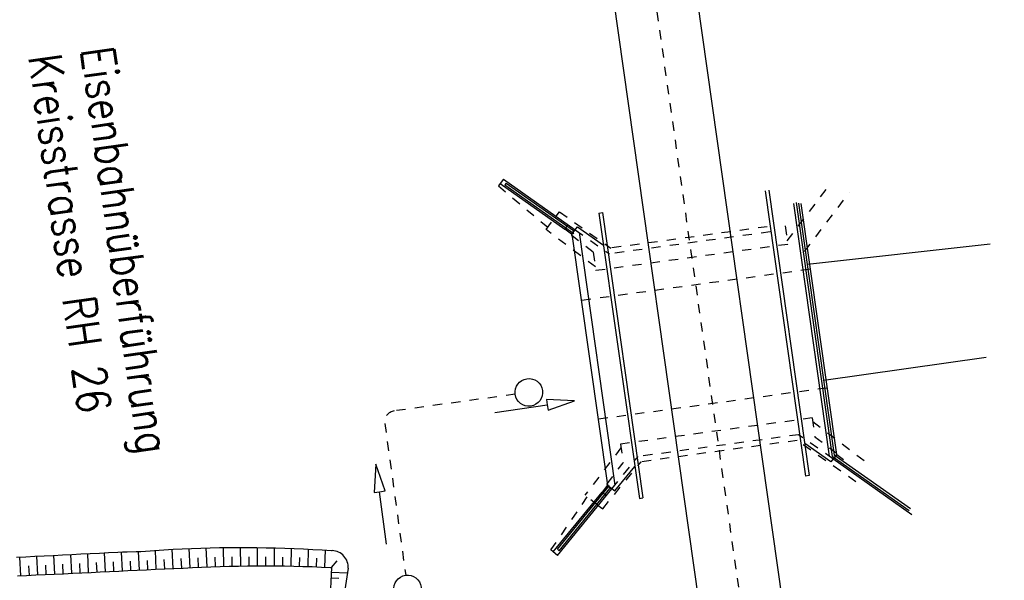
# Model space of a CAD drawing. Extents: x 446457 to 447032, y 444506 to 445688.
# Tile 40 of 43: x 446585 to 446639, y 445586 to 445617. Entities that reach past the tile are written whole.
import ezdxf

# ---------------------------------------------------------------- set-up
doc = ezdxf.new("R2010")
doc.units = 0
doc.header["$LTSCALE"] = 2
doc.header["$MEASUREMENT"] = 0
for name, pattern in [('ACAD_ISO03W100', [0.5, 0.25, -0.25]), ('ACAD_ISO10W100W', [0.5, 0.25, -0.25]), ('STRICHLINIEX2', [0.5, 0.25, -0.25])]:
    doc.linetypes.add(name, pattern=pattern)
for name, color, linetype in [('Bahnachse', 7, 'CONTINUOUS'), ('FBR', 8, 'CONTINUOUS'), ('Gleisachse', 7, 'CONTINUOUS'), ('Ingenieurbauwerke', 15, 'CONTINUOUS'), ('Sammelleitung', 15, 'CONTINUOUS'), ('STRASSE', 8, 'CONTINUOUS'), ('Zufahrt_Nord_RRB_41-203', 15, 'CONTINUOUS')]:
    doc.layers.add(name, color=color, linetype=linetype)
doc.styles.add('ROMANS', font='romans.shx', dxfattribs={"width": 0.8})

msp = doc.modelspace()

# ---------------------------------------------------------------- linework, layer by layer
at = {"layer": 'Bahnachse', "linetype": 'ACAD_ISO10W100W', "flags": 128}
msp.add_lwpolyline([(446615.903, 445645.793), (446629.658, 445548.762)], dxfattribs=at)
at = {"layer": 'FBR'}
msp.add_lwpolyline([(446685.671, 445499.677, 0.000084), (446690.294, 445466.915, 0.000171), (446692.589, 445450.715), (446699.698, 445400.648, -0.000017), (446702.648, 445379.847, -0.000012), (446706.64, 445351.684, -0.000142), (446710.164, 445326.768, 0.000095), (446713.688, 445301.853, 0.000489), (446717.261, 445276.798, -0.000535), (446720.835, 445251.744, -0.000318), (446724.222, 445227.7, 0.000352), (446727.61, 445203.657, 0.000005), (446731.551, 445175.831, 0.000006), (446734.439, 445155.439, 0.000005), (446738.345, 445127.869, 0.000006), (446741.348, 445106.672, 0.000262)], format="xyb", dxfattribs=at)
at = {"layer": 'Gleisachse', "linetype": 'Continuous'}
for p, q in [((446621.89, 445619.669), (446629.981, 445562.468)), ((446617.435, 445619.039), (446625.525, 445561.838))]:
    msp.add_line(p, q, dxfattribs=at)
at = {"layer": 'Ingenieurbauwerke', "linetype": 'Continuous'}
for p, q in [((446611.647, 445608.021), (446611.475, 445607.776)), ((446611.647, 445608.021), (446615.546, 445605.273)), ((446611.475, 445607.776), (446614.98, 445605.305)), ((446611.8, 445607.804), (446611.731, 445607.706)), ((446611.731, 445607.706), (446615.469, 445605.07)), ((446611.8, 445607.804), (446615.446, 445605.233)), ((446625.846, 445607.389), (446628.039, 445591.922)), ((446626.044, 445607.418), (446628.237, 445591.95)), ((446627.374, 445606.694), (446629.317, 445592.993)), ((446627.533, 445606.747), (446629.484, 445592.985)), ((446627.659, 445606.712), (446629.596, 445593.053)), ((446627.777, 445606.7), (446629.706, 445593.096)), ((446616.828, 445606.173), (446617.026, 445606.201)), ((446616.828, 445606.173), (446619.021, 445590.706)), ((446617.026, 445606.201), (446619.219, 445590.734)), ((446614.98, 445605.305), (446615.162, 445605.544)), ((446615.338, 445605.032), (446614.98, 445605.305)), ((446615.338, 445605.032), (446615.53, 445605.284)), ((446615.359, 445605.027), (446615.667, 445605.432)), ((446615.667, 445605.432), (446617.074, 445604.44)), ((446615.338, 445605.032), (446615.348, 445604.965)), ((446615.348, 445604.965), (446615.37, 445604.948)), ((446615.359, 445605.027), (446617.288, 445591.423)), ((446615.749, 445605.13), (446617.691, 445591.429)), ((446629.398, 445592.691), (446627.992, 445593.683)), ((446629.706, 445593.096), (446629.398, 445592.691)), ((446633.657, 445590.043), (446629.484, 445592.985)), ((446629.727, 445593.091), (446629.536, 445592.839)), ((446633.726, 445590.141), (446629.596, 445593.053)), ((446629.695, 445593.175), (446629.718, 445593.158)), ((446629.727, 445593.091), (446629.718, 445593.158)), ((446629.727, 445593.091), (446630.085, 445592.818)), ((446617.693, 445591.115), (446618.775, 445592.438)), ((446633.809, 445589.825), (446629.519, 445592.85)), ((446628.237, 445591.95), (446628.039, 445591.922)), ((446614.576, 445587.952), (446617.406, 445591.411)), ((446617.269, 445591.412), (446616.997, 445591.054)), ((446617.26, 445591.479), (446617.277, 445591.501)), ((446617.26, 445591.479), (446617.269, 445591.412)), ((446617.269, 445591.412), (446617.521, 445591.221)), ((446617.288, 445591.423), (446617.693, 445591.115)), ((446614.348, 445587.815), (446616.997, 445591.054)), ((446614.581, 445587.625), (446617.534, 445591.236)), ((446614.669, 445587.876), (446617.429, 445591.25)), ((446616.997, 445591.054), (446617.236, 445590.872)), ((446619.021, 445590.706), (446619.219, 445590.734)), ((446614.581, 445587.625), (446614.348, 445587.815)), ((446614.669, 445587.876), (446614.576, 445587.952))]:
    msp.add_line(p, q, dxfattribs=at)
at = {"layer": 'Ingenieurbauwerke', "linetype": 'ACAD_ISO03W100'}
for p, q in [((446611.475, 445607.776), (446611.383, 445607.647)), ((446611.383, 445607.647), (446614.054, 445605.408)), ((446627.039, 445604.677), (446629.405, 445607.791)), ((446627.981, 445604.099), (446630.402, 445607.284)), ((446613.963, 445605.288), (446614.508, 445606.005)), ((446614.508, 445606.005), (446614.689, 445606.244)), ((446614.689, 445606.244), (446617.473, 445604.281)), ((446616.635, 445603.258), (446613.963, 445605.288)), ((446615.546, 445605.273), (446617.397, 445603.967)), ((446625.959, 445605.438), (446617.473, 445604.281)), ((446626.925, 445605.478), (446627.067, 445604.479)), ((446616.52, 445604.068), (446615.37, 445604.948)), ((446626.117, 445605.157), (446617.397, 445603.967)), ((446627.067, 445604.479), (446616.663, 445603.06)), ((446616.52, 445604.068), (446616.663, 445603.06)), ((446628.283, 445603.131), (446615.868, 445601.438)), ((446629.196, 445596.695), (446616.781, 445595.002)), ((446628.401, 445595.073), (446617.997, 445593.654)), ((446628.401, 445595.073), (446628.545, 445594.056)), ((446628.429, 445594.875), (446631.487, 445592.551)), ((446627.656, 445594.164), (446618.958, 445592.978)), ((446629.519, 445592.85), (446627.656, 445594.164)), ((446628.545, 445594.056), (446629.695, 445593.175)), ((446618.025, 445593.456), (446616.071, 445590.885)), ((446617.997, 445593.654), (446618.14, 445592.646)), ((446627.58, 445593.851), (446619.115, 445592.696)), ((446630.767, 445591.603), (446627.58, 445593.851)), ((446617.534, 445591.236), (446618.958, 445592.978)), ((446617.035, 445590.153), (446619.115, 445592.696)), ((446617.277, 445591.501), (446618.14, 445592.646)), ((446614.226, 445587.915), (446616.199, 445590.788)), ((446616.796, 445590.334), (446616.071, 445590.885)), ((446616.796, 445590.334), (446617.035, 445590.153)), ((446614.348, 445587.815), (446614.226, 445587.915))]:
    msp.add_line(p, q, dxfattribs=at)
at = {"layer": 'Sammelleitung', "linetype": 'STRICHLINIEX2'}
for p, q in [((446612.285, 445596.357), (446605.728, 445595.455)), ((446605.215, 445594.779), (446606.348, 445586.543))]:
    msp.add_line(p, q, dxfattribs=at)
at = {"layer": 'Sammelleitung', "linetype": 'Continuous'}
for p, q in [((446611.19, 445595.364), (446614.026, 445595.783)), ((446615.51, 445596.003), (446613.983, 445596.08)), ((446613.983, 445596.08), (446614.026, 445595.783)), ((446614.026, 445595.783), (446614.07, 445595.487)), ((446614.07, 445595.487), (446615.51, 445596.003)), ((446604.736, 445592.564), (446604.632, 445591.038)), ((446605.227, 445591.115), (446604.736, 445592.564)), ((446604.632, 445591.038), (446604.929, 445591.076)), ((446604.929, 445591.076), (446605.227, 445591.115)), ((446605.299, 445588.233), (446604.929, 445591.076))]:
    msp.add_line(p, q, dxfattribs=at)
for centre in [(446613.028, 445596.459), (446606.45, 445585.8)]:
    msp.add_ellipse(centre, major_axis=(0.53, 0.53), ratio=1, start_param=4.066813, end_param=10.349998, dxfattribs=at)
at = {"layer": 'Sammelleitung', "linetype": 'STRICHLINIEX2'}
msp.add_ellipse((446605.809, 445594.861), major_axis=(0.424, 0.424), ratio=1, start_param=0.922076, end_param=2.492872, dxfattribs=at)
at = {"layer": 'STRASSE'}
for points in [[(446628.14, 445603.402), (446638.056, 445604.505)], [(446629.024, 445597.119), (446637.838, 445598.371)]]:
    msp.add_lwpolyline(points, dxfattribs=at)
at = {"layer": 'Zufahrt_Nord_RRB_41-203', "linetype": 'Continuous'}
for p, q in [((446585.741, 445587.549), (446586.241, 445587.574)), ((446586.241, 445587.574), (446586.74, 445587.599)), ((446586.395, 445586.565), (446586.347, 445587.579)), ((446586.74, 445587.599), (446587.239, 445587.624)), ((446587.239, 445587.624), (446587.739, 445587.649)), ((446587.313, 445586.608), (446587.265, 445587.626)), ((446587.739, 445587.649), (446588.238, 445587.675)), ((446588.232, 445586.652), (446588.183, 445587.672)), ((446588.238, 445587.675), (446588.737, 445587.7)), ((446588.737, 445587.7), (446589.237, 445587.725)), ((446589.15, 445586.695), (446589.101, 445587.718)), ((446589.237, 445587.725), (446589.736, 445587.75)), ((446589.736, 445587.75), (446590.236, 445587.775)), ((446590.068, 445586.739), (446590.019, 445587.764)), ((446590.236, 445587.775), (446590.735, 445587.798)), ((446590.735, 445587.798), (446590.985, 445587.806)), ((446590.986, 445586.782), (446590.937, 445587.805)), ((446590.985, 445587.806), (446591.235, 445587.812)), ((446591.235, 445587.812), (446591.735, 445587.826)), ((446591.735, 445587.826), (446591.985, 445587.833)), ((446591.905, 445586.826), (446591.857, 445587.829)), ((446591.985, 445587.833), (446592.235, 445587.843)), ((446592.235, 445587.843), (446592.484, 445587.86)), ((446592.484, 445587.86), (446592.733, 445587.881)), ((446592.733, 445587.881), (446593.232, 445587.92)), ((446592.823, 445586.869), (446592.774, 445587.884)), ((446593.232, 445587.92), (446593.481, 445587.94)), ((446593.481, 445587.94), (446593.731, 445587.958)), ((446593.741, 445586.913), (446593.691, 445587.955)), ((446593.731, 445587.958), (446594.23, 445587.983)), ((446594.23, 445587.983), (446594.73, 445588.001)), ((446594.659, 445586.956), (446594.61, 445587.997)), ((446594.73, 445588.001), (446595.234, 445588.018)), ((446595.234, 445588.018), (446595.74, 445588.032)), ((446595.574, 445586.997), (446595.532, 445588.026)), ((446595.74, 445588.032), (446596.247, 445588.043)), ((446596.247, 445588.043), (446596.753, 445588.049)), ((446596.486, 445587.027), (446596.458, 445588.046)), ((446596.753, 445588.049), (446597.26, 445588.051)), ((446597.26, 445588.051), (446597.767, 445588.05)), ((446597.398, 445587.047), (446597.384, 445588.051)), ((446597.767, 445588.05), (446598.273, 445588.045)), ((446598.273, 445588.045), (446598.78, 445588.037)), ((446598.31, 445587.057), (446598.31, 445588.044)), ((446598.78, 445588.037), (446599.286, 445588.025)), ((446599.226, 445587.055), (446599.233, 445588.026)), ((446599.286, 445588.025), (446599.792, 445588.01)), ((446599.792, 445588.01), (446600.298, 445587.991)), ((446600.14, 445587.042), (446600.157, 445587.997)), ((446600.298, 445587.991), (446600.804, 445587.969)), ((446600.804, 445587.969), (446601.31, 445587.944)), ((446601.053, 445587.018), (446601.082, 445587.956)), ((446601.31, 445587.944), (446601.815, 445587.915)), ((446601.815, 445587.915), (446602.32, 445587.882)), ((446601.964, 445586.983), (446602.007, 445587.902)), ((446602.32, 445587.882), (446602.365, 445587.879)), ((446585.242, 445587.524), (446585.741, 445587.549)), ((446585.477, 445586.521), (446585.428, 445587.533)), ((446585.936, 445586.543), (446585.912, 445587.05)), ((446586.854, 445586.587), (446586.83, 445587.095)), ((446587.772, 445586.63), (446587.748, 445587.139)), ((446588.691, 445586.674), (446588.666, 445587.184)), ((446589.609, 445586.717), (446589.584, 445587.229)), ((446590.527, 445586.76), (446590.503, 445587.274)), ((446591.445, 445586.804), (446591.421, 445587.31)), ((446592.364, 445586.847), (446592.34, 445587.348)), ((446593.282, 445586.891), (446593.257, 445587.405)), ((446594.2, 445586.934), (446594.175, 445587.457)), ((446595.117, 445586.978), (446595.094, 445587.495)), ((446596.03, 445587.013), (446596.012, 445587.526)), ((446596.278, 445587.022), (446596.778, 445587.035)), ((446596.778, 445587.035), (446597.278, 445587.046)), ((446596.942, 445587.039), (446596.932, 445587.544)), ((446597.278, 445587.046), (446597.777, 445587.053)), ((446597.777, 445587.053), (446598.277, 445587.057)), ((446597.854, 445587.053), (446597.851, 445587.551)), ((446598.277, 445587.057), (446598.777, 445587.057)), ((446598.768, 445587.057), (446598.77, 445587.547)), ((446598.777, 445587.057), (446599.277, 445587.054)), ((446599.277, 445587.054), (446599.777, 445587.048)), ((446599.684, 445587.049), (446599.689, 445587.531)), ((446599.777, 445587.048), (446600.277, 445587.039)), ((446600.277, 445587.039), (446600.777, 445587.026)), ((446600.596, 445587.031), (446600.608, 445587.504)), ((446601.509, 445587.002), (446601.527, 445587.466)), ((446602.325, 445586.971), (446602.639, 445587.327)), ((446585.29, 445586.513), (446585.789, 445586.536)), ((446585.789, 445586.536), (446586.289, 445586.56)), ((446586.289, 445586.56), (446586.788, 445586.583)), ((446586.788, 445586.583), (446587.287, 445586.607)), ((446587.287, 445586.607), (446587.787, 445586.631)), ((446587.787, 445586.631), (446588.286, 445586.654)), ((446588.286, 445586.654), (446588.786, 445586.678)), ((446588.786, 445586.678), (446589.285, 445586.702)), ((446589.285, 445586.702), (446589.785, 445586.725)), ((446589.785, 445586.725), (446590.284, 445586.749)), ((446590.284, 445586.749), (446590.784, 445586.773)), ((446590.784, 445586.773), (446591.283, 445586.796)), ((446591.283, 445586.796), (446591.782, 445586.82)), ((446591.782, 445586.82), (446592.282, 445586.844)), ((446592.282, 445586.844), (446592.781, 445586.867)), ((446592.781, 445586.867), (446593.281, 445586.891)), ((446593.281, 445586.891), (446593.78, 445586.914)), ((446593.78, 445586.914), (446594.28, 445586.938)), ((446594.28, 445586.938), (446594.779, 445586.962)), ((446594.779, 445586.962), (446595.279, 445586.985)), ((446595.279, 445586.985), (446595.778, 445587.005)), ((446595.778, 445587.005), (446596.278, 445587.022)), ((446600.777, 445587.026), (446601.277, 445587.011)), ((446601.277, 445587.011), (446601.777, 445586.992)), ((446601.777, 445586.992), (446602.276, 445586.969)), ((446602.321, 445586.967), (446602.175, 445583.971)), ((446602.276, 445586.969), (446602.321, 445586.967)), ((446602.313, 445586.721), (446603.193, 445586.678)), ((446603.233, 445586.923), (446602.749, 445583.943)), ((446602.298, 445586.409), (446602.723, 445586.388))]:
    msp.add_line(p, q, dxfattribs=at)
msp.add_ellipse((446602.325, 445586.971), major_axis=(0.643, 0.643), ratio=1, start_param=5.444701, end_param=7.024582, dxfattribs=at)

# ---------------------------------------------------------------- texts
at = {"layer": 'Ingenieurbauwerke', "linetype": 'Continuous', "style": 'ROMANS', "oblique": 0, "width": 0.8337}
for s, p in [('Eisenbahnüberführung', (446588.726, 445615.063)), ('Kreisstrasse RH 26', (446585.875, 445614.662))]:
    msp.add_text(s, height=1.8, rotation=278.0112, dxfattribs=at).set_placement(p)

doc.saveas('drawing.dxf')
